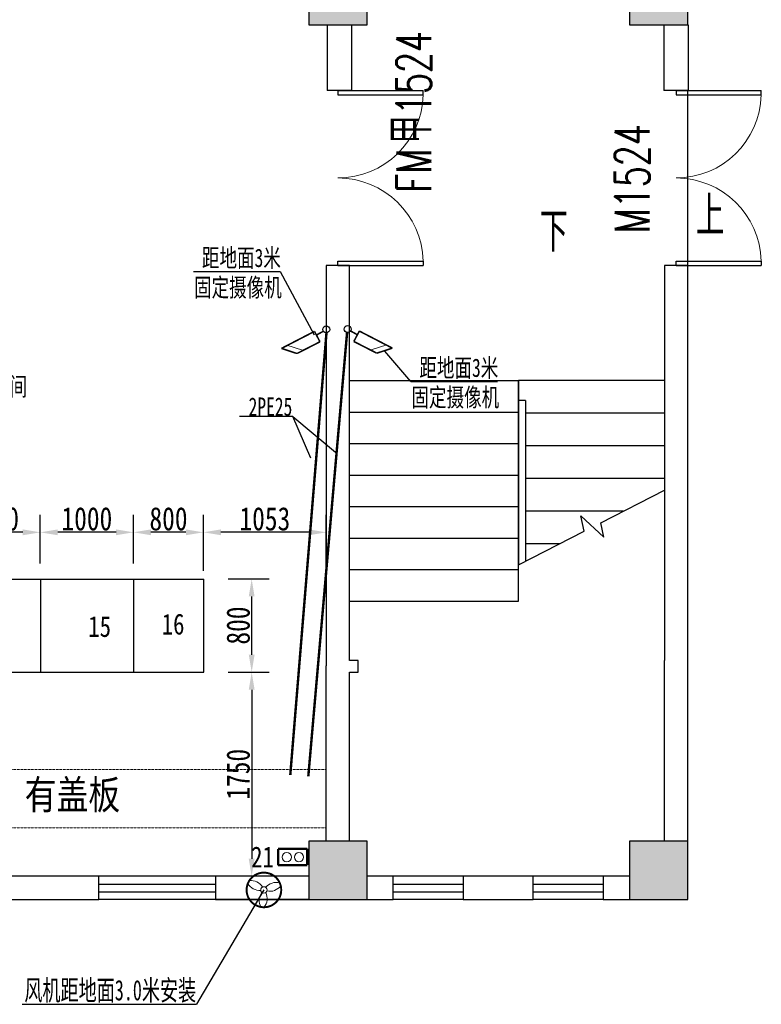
# Model space of a CAD drawing. Header units: millimetres. Extents: x 100388 to 321880, y 78800 to 167332.
# Tile 27 of 29: x 269604 to 275964, y 108994 to 117437. Entities that reach past the tile are written whole.
import ezdxf

# ---------------------------------------------------------------- set-up
doc = ezdxf.new("R2010")
doc.units = ezdxf.units.MM
doc.linetypes.add('DASHED', pattern=[0.75, 0.5, -0.25])
for name, color, linetype, lineweight in [('2', 7, 'Continuous', 13), ('DQ', 3, 'Continuous', 13), ('WZ', 2, 'Continuous', 5), ('轮廓线', 7, 'Continuous', 15)]:
    doc.layers.add(name, color=color, linetype=linetype, lineweight=lineweight)
for name, color, linetype in [('COLUMN', 1, 'Continuous'), ('DIM', 3, 'Continuous'), ('DIM_SYMB', 3, 'Continuous'), ('DOOR_FIRE', 4, 'Continuous'), ('DOOR_FIRE_TEXT', 7, 'Continuous'), ('MID', 7, 'Continuous'), ('PUB_HATCH', 8, 'Continuous'), ('PUB_TEXT', 7, 'Continuous'), ('STAIR', 2, 'Continuous'), ('WALL', 7, 'Continuous'), ('WINDOW', 4, 'Continuous'), ('WINDOW_TEXT', 7, 'Continuous')]:
    doc.layers.add(name, color=color, linetype=linetype)
doc.styles.add('-仿宋_GB2312', font='simfang.ttf', dxfattribs={"width": 0.8})
doc.styles.add('_TCH_DIM', font='SIMPLEX', dxfattribs={"bigfont": 'GBCBIG'})
doc.styles.add('_TCH_WINDOW', font='SIMPLEX', dxfattribs={"height": 3.5, "bigfont": 'GBCBIG'})
doc.styles.add('HZXY', font='simfang.ttf')
doc.styles.add('style2', font='simfang.ttf', dxfattribs={"width": 0.9, "height": 20})
doc.styles.add('仿宋', font='simfang.ttf', dxfattribs={"width": 0.8})
doc.dimstyles.new('新标', dxfattribs={"dimscale": 10, "dimtxt": 20, "dimasz": 15, "dimexe": 15, "dimexo": 15, "dimgap": 1.5, "dimtad": 1, "dimdec": 0, "dimtxsty": '-仿宋_GB2312', "dimcen": 2.5, "dimadec": 0, "dimazin": 0, "dimtfac": 1, "dimtdec": 0, "dimtmove": 2, "dimatfit": 3, "dimldrblk": 'NONE', "dimfxl": 0, "dimarcsym": 0})

# ---------------------------------------------------------------- blocks, each defined once
blk = doc.blocks.new('_FZH')
blk.add_lwpolyline([(-0.5, -0.5), (0.5, -0.5), (0.5, 0.5), (-0.5, 0.5)], close=True)
at = {"layer": 'PUB_HATCH'}
blk.add_solid([(-0.5, -0.5), (0.5, -0.5), (-0.5, 0.5), (0.5, 0.5)], dxfattribs=at)
blk = doc.blocks.new('$DorLib2D$00000002')
for p, q in [((-0.5, 0), (-0.5, 0.4875)), ((-0.475, 0.4875), (-0.5, 0.4875)), ((-0.475, 0), (-0.475, 0.4875)), ((0.475, 0), (0.475, 0.4875)), ((0.475, 0.4875), (0.5, 0.4875)), ((0.5, 0), (0.5, 0.4875)), ((-0.5, 0), (-0.475, 0)), ((0.5, 0), (0.475, 0))]:
    blk.add_line(p, q)
at = {"lineweight": 13}
for centre, start, end in [((-0.4875, 0), 0, 88.5307), ((0.4875, 0), 91.4693, 180)]:
    blk.add_arc(centre, 0.4875, start, end, dxfattribs=at)
blk = doc.blocks.new('*D58')
at = {"color": 0, "lineweight": -2, "transparency": 16777216}
for p, q in [((271180.1, 112712.4), (271180.1, 113191.5)), ((272232.6, 112712.4), (272232.6, 113191.5)), ((272082.6, 113041.5), (271330.1, 113041.5))]:
    blk.add_line(p, q, dxfattribs=at)
at = {"color": 0, "transparency": 16777216}
for points in [[(271330.1, 113066.5), (271330.1, 113016.5), (271180.1, 113041.5)], [(272082.6, 113066.5), (272082.6, 113016.5), (272232.6, 113041.5)]]:
    blk.add_solid(points, dxfattribs=at)
at = {"layer": 'Defpoints', "color": 0, "transparency": 16777216}
for p in [(271180.1, 113041.5), (271180.1, 112562.4), (272232.6, 112562.4)]:
    blk.add_point(p, dxfattribs=at)
at = {"color": 0, "transparency": 16777216, "insert": (271706.4, 113156.5), "char_height": 200, "attachment_point": 5, "style": '-仿宋_GB2312'}
blk.add_mtext('1053', dxfattribs=at)
blk = doc.blocks.new('_None')
blk = doc.blocks.new('*D59')
at = {"color": 0, "lineweight": -2, "transparency": 16777216}
for p, q in [((271391.8, 112642.3), (271743.2, 112642.3)), ((271593.2, 111992.3), (271593.2, 112492.3)), ((271391.8, 111842.3), (271743.2, 111842.3))]:
    blk.add_line(p, q, dxfattribs=at)
at = {"color": 0, "transparency": 16777216}
for points in [[(271568.2, 112492.3), (271618.2, 112492.3), (271593.2, 112642.3)], [(271568.2, 111992.3), (271618.2, 111992.3), (271593.2, 111842.3)]]:
    blk.add_solid(points, dxfattribs=at)
at = {"layer": 'Defpoints', "color": 0, "transparency": 16777216}
for p in [(271241.8, 112642.3), (271593.2, 112642.3), (271241.8, 111842.3)]:
    blk.add_point(p, dxfattribs=at)
at = {"color": 0, "transparency": 16777216, "insert": (271478.2, 112242.3), "char_height": 200, "attachment_point": 5, "rotation": 90, "style": '-仿宋_GB2312'}
blk.add_mtext('800', dxfattribs=at)
blk = doc.blocks.new('*D63')
at = {"color": 0, "lineweight": -2, "transparency": 16777216}
blk.add_line((271593.2, 111692.3), (271593.2, 110242.3), dxfattribs=at)
at = {"color": 0, "transparency": 16777216}
for points in [[(271568.2, 111692.3), (271618.2, 111692.3), (271593.2, 111842.3)], [(271568.2, 110242.3), (271618.2, 110242.3), (271593.2, 110092.3)]]:
    blk.add_solid(points, dxfattribs=at)
at = {"layer": 'Defpoints', "color": 0, "transparency": 16777216}
for p in [(271593.2, 111842.3), (271593.2, 110092.3), (271593.2, 110092.3)]:
    blk.add_point(p, dxfattribs=at)
at = {"color": 0, "transparency": 16777216, "insert": (271478.2, 110967.3), "char_height": 200, "attachment_point": 5, "rotation": 90, "style": '-仿宋_GB2312'}
blk.add_mtext('1750', dxfattribs=at)
blk = doc.blocks.new('*D90')
at = {"color": 0, "lineweight": -2, "transparency": 16777216}
for p, q in [((269779.8, 112775), (269779.8, 113191.5)), ((269629.8, 113041.5), (269129.8, 113041.5))]:
    blk.add_line(p, q, dxfattribs=at)
at = {"color": 0, "transparency": 16777216}
for points in [[(269129.8, 113066.5), (269129.8, 113016.5), (268979.8, 113041.5)], [(269629.8, 113066.5), (269629.8, 113016.5), (269779.8, 113041.5)]]:
    blk.add_solid(points, dxfattribs=at)
at = {"layer": 'Defpoints', "color": 0, "transparency": 16777216}
for p in [(268979.8, 113041.5), (268979.8, 113041.5), (269779.8, 112625)]:
    blk.add_point(p, dxfattribs=at)
at = {"color": 0, "transparency": 16777216, "insert": (269379.8, 113156.5), "char_height": 200, "attachment_point": 5, "style": '-仿宋_GB2312'}
blk.add_mtext('1000', dxfattribs=at)
blk = doc.blocks.new('*D91')
at = {"color": 0, "lineweight": -2, "transparency": 16777216}
for p, q in [((270579.8, 112775), (270579.8, 113191.5)), ((270429.8, 113041.5), (269929.8, 113041.5))]:
    blk.add_line(p, q, dxfattribs=at)
at = {"color": 0, "transparency": 16777216}
for points in [[(269929.8, 113066.5), (269929.8, 113016.5), (269779.8, 113041.5)], [(270429.8, 113066.5), (270429.8, 113016.5), (270579.8, 113041.5)]]:
    blk.add_solid(points, dxfattribs=at)
at = {"layer": 'Defpoints', "color": 0, "transparency": 16777216}
for p in [(269779.8, 113041.5), (269779.8, 113041.5), (270579.8, 112625)]:
    blk.add_point(p, dxfattribs=at)
at = {"color": 0, "transparency": 16777216, "insert": (270179.8, 113156.5), "char_height": 200, "attachment_point": 5, "style": '-仿宋_GB2312'}
blk.add_mtext('1000', dxfattribs=at)
blk = doc.blocks.new('*D92')
at = {"color": 0, "lineweight": -2, "transparency": 16777216}
for p, q in [((271179.8, 112775), (271179.8, 113191.5)), ((271029.8, 113041.5), (270729.8, 113041.5))]:
    blk.add_line(p, q, dxfattribs=at)
at = {"color": 0, "transparency": 16777216}
for points in [[(270729.8, 113066.5), (270729.8, 113016.5), (270579.8, 113041.5)], [(271029.8, 113066.5), (271029.8, 113016.5), (271179.8, 113041.5)]]:
    blk.add_solid(points, dxfattribs=at)
at = {"layer": 'Defpoints', "color": 0, "transparency": 16777216}
for p in [(270579.8, 113041.5), (270579.8, 113041.5), (271179.8, 112625)]:
    blk.add_point(p, dxfattribs=at)
at = {"color": 0, "transparency": 16777216, "insert": (270879.8, 113156.5), "char_height": 200, "attachment_point": 5, "style": '-仿宋_GB2312'}
blk.add_mtext('800', dxfattribs=at)

msp = doc.modelspace()

# ---------------------------------------------------------------- linework, layer by layer
for p, q in [((272240, 117392.4, 7.6), (272240, 116830, 7.6)), ((272450, 117392.4, 7.6), (272450, 116830)), ((275127.4, 117392.4, 7.6), (275127.4, 116830, 7.6)), ((275337.4, 117392.4, 7.6), (275337.4, 116830)), ((272450, 116830), (272240, 116830, 7.6)), ((275337.4, 116830), (275127.4, 116830, 7.6))]:
    msp.add_line(p, q)
at = {"color": 3}
for p, q in [((271094.8, 115276.7), (271837.3, 115276.7)), ((272959.3, 114334.6), (272734, 114596.2)), ((272959.3, 114334.6), (273701.9, 114334.6)), ((271945.6, 114034.6), (271488.5, 114034.6)), ((271945.6, 114034.6), (272311.3, 113729.6)), ((268982.5, 112641.2), (269782.5, 112641.2)), ((268982.5, 112641.2), (270582.5, 112641.2)), ((269782.5, 112641.2), (269782.5, 111841.2)), ((270582.5, 111841.2), (270582.5, 112641.2)), ((270582.5, 112641.2), (271182.5, 112641.2)), ((268982.5, 111841.2), (269782.5, 111841.2)), ((269782.5, 111841.2), (270582.5, 111841.2)), ((269782.5, 111841.2), (270582.5, 111841.2)), ((270582.5, 111841.2), (271182.8, 111841.2))]:
    msp.add_line(p, q, dxfattribs=at)
at = {"color": 3, "ltscale": 2.5}
for p, q in [((271837.3, 115276.7), (272129.7, 114736.4)), ((272102, 113678.5), (271945.6, 114034.6))]:
    msp.add_line(p, q, dxfattribs=at)
at = {"color": 0}
msp.add_line((271182.8, 111841.2), (271182.5, 112641.2), dxfattribs=at)
at = {"color": 0, "extrusion": (0, 0, -1)}
for p, q in [((270282.6, 109892.3), (270282.6, 110092.3)), ((271282.6, 110092.3), (270282.6, 110092.3)), ((270282.6, 110025.6), (271282.6, 110025.6)), ((272082.6, 110092.3), (271082.6, 110092.3)), ((271282.6, 110092.3), (271282.6, 109892.3)), ((272082.6, 110092.3), (272082.6, 109892.3)), ((272807.6, 109892.3), (272807.6, 110092.3)), ((273407.6, 110092.3), (272807.6, 110092.3)), ((272807.6, 110025.6), (273407.6, 110025.6)), ((273407.6, 110092.3), (273407.6, 109892.3)), ((274007.6, 109892.3), (274007.6, 110092.3)), ((274607.6, 110092.3), (274007.6, 110092.3)), ((274007.6, 110025.6), (274607.6, 110025.6)), ((274607.6, 110092.3), (274607.6, 109892.3)), ((270282.6, 109959), (271282.6, 109959)), ((272807.6, 109959), (273407.6, 109959)), ((274007.6, 109959), (274607.6, 109959)), ((271282.6, 109892.3), (270282.6, 109892.3)), ((272082.6, 109892.3), (271082.6, 109892.3)), ((273407.6, 109892.3), (272807.6, 109892.3)), ((274607.6, 109892.3), (274007.6, 109892.3))]:
    msp.add_line(p, q, dxfattribs=at)
for centre in [(272232.6, 114781.9), (272415.7, 114784.5)]:
    msp.add_circle(centre, 29.5)
at = {"layer": '2', "color": 2}
for p, q in [((272029.1, 114602.4), (271895.7, 114646)), ((272619.2, 114605), (272752.6, 114648.6))]:
    msp.add_line(p, q, dxfattribs=at)
at = {"layer": '2', "color": 2, "const_width": 13.4}
for points in [[(272131.9, 114764.7), (271848.7, 114618.5)], [(272178.9, 114675.5), (272131.9, 114764.7)], [(272208.3, 114766.2), (272154.5, 114736.4)], [(272440, 114768.9), (272493.8, 114739)], [(272469.4, 114678.1), (272516.4, 114767.3)], [(272516.4, 114767.3), (272799.6, 114621.1)], [(272178.9, 114675.5), (271982.1, 114574.9)], [(272469.4, 114678.1), (272666.2, 114577.5)], [(271982.1, 114574.9), (271848.7, 114618.5)], [(272666.2, 114577.5), (272799.6, 114621.1)]]:
    msp.add_lwpolyline(points, dxfattribs=at)
at = {"layer": 'DIM'}
for p in [(271698.2, 109975.1), (269624.5, 108994.4)]:
    msp.add_line(p, (271120.2, 108994.4), dxfattribs=at)
at = {"layer": 'DIM_SYMB', "color": 0}
msp.add_lwpolyline([(274507.6, 114482.3, 0, 0, 0), (274507.6, 113522.3, 80, 0, 0), (274507.6, 113222.3, 0, 0, 0)], format="xyseb", dxfattribs=at)
at = {"layer": 'DIM_SYMB', "color": 0, "lineweight": -2}
msp.add_lwpolyline([(273157.6, 114342.3, 0, 0, 0), (273157.6, 112752.3, 80, 0, 0), (273157.6, 112452.3, 0, 0, 0)], format="xyseb", dxfattribs=at)
at = {"layer": 'DQ', "const_width": 16.8}
msp.add_lwpolyline([(271698.2, 110123.5, 1), (271698.2, 109826.7, 1)], format="xyb", close=True, dxfattribs=at)
at = {"layer": 'DQ'}
msp.add_circle((271698.2, 109975.1), 27.4, dxfattribs=at)
for centre, radius, start, end in [((271663.6, 110086), 116.2, 207.9108, 273.77), ((271584.9, 109936.6), 119.7, 31.88516, 95.39591), ((271804.3, 109919.9), 119.7, 75.88704, 139.39779), ((271778.1, 109886), 119.7, 145.03258, 208.54333), ((271609.8, 109899.7), 116.2, 321.05822, 26.91742), ((271749.1, 110079.5), 116.2, 257.51295, 323.37215)]:
    msp.add_arc(centre, radius, start, end, dxfattribs=at)
at = {"layer": 'STAIR', "color": 0}
for p, q in [((272432.6, 112452.3), (272432.6, 114342.3)), ((272432.6, 114342.3), (273882.6, 114342.3)), ((273882.6, 112452.3), (273882.6, 114342.3)), ((273882.6, 114342.3), (273882.6, 114172.3)), ((275132.6, 114342.3), (273882.6, 114342.3)), ((275132.6, 114342.3), (275132.6, 113403.1)), ((273882.6, 114172.3), (273882.6, 112761.6)), ((273882.6, 114172.3), (273882.6, 112761.6)), ((273942.6, 114172.3), (273882.6, 114172.3)), ((273942.6, 114172.3), (273942.6, 112792.3)), ((272432.6, 114072.3), (273882.6, 114072.3)), ((275132.6, 114062.3), (273942.6, 114062.3)), ((272432.6, 113802.3), (273882.6, 113802.3)), ((275132.6, 113782.3), (273942.6, 113782.3)), ((272432.6, 113532.3), (273882.6, 113532.3)), ((275132.6, 113502.3), (273942.6, 113502.3)), ((274587.6, 113123.3), (275132.6, 113403.1)), ((272432.6, 113262.3), (273882.6, 113262.3)), ((274780.4, 113222.3), (273942.6, 113222.3)), ((274445.5, 113050.4), (274417, 113182.4)), ((274417, 113182.4), (274614.3, 112999.5)), ((274614.3, 112999.5), (274587.6, 113123.3)), ((272432.6, 112992.3), (273882.6, 112992.3)), ((273882.6, 112761.6), (274445.5, 113050.4)), ((274234.8, 112942.3), (273942.6, 112942.3)), ((272432.6, 112722.3), (273882.6, 112722.3)), ((272432.6, 112452.3), (273882.6, 112452.3))]:
    msp.add_line(p, q, dxfattribs=at)
at = {"layer": 'WALL', "color": 0}
for p, q in [((272432.6, 115330), (272232.6, 115330)), ((272232.6, 115330), (272232.6, 111896.3)), ((272432.6, 111942.3), (272432.6, 115330)), ((275332.6, 115330), (275132.6, 115330)), ((275132.6, 115330), (275132.6, 111942.3)), ((275332.6, 111896.3), (275332.6, 115330)), ((272232.6, 110392.3), (272232.6, 111896.3)), ((272505.3, 111942.3), (272432.6, 111942.3)), ((272505.3, 111842.3), (272505.3, 111942.3)), ((275132.6, 110392.3), (275132.6, 111942.3)), ((275332.6, 110392.3), (275332.6, 111896.3)), ((272432.6, 111842.3), (272505.3, 111842.3)), ((272432.6, 110392.3), (272432.6, 111842.3)), ((270282.6, 110092.3), (269482.6, 110092.3)), ((270282.6, 109892.3), (270282.6, 110092.3)), ((272082.6, 110092.3), (271282.6, 110092.3)), ((271282.6, 110092.3), (271282.6, 109892.3)), ((272807.6, 110092.3), (272582.6, 110092.3)), ((272807.6, 109892.3), (272807.6, 110092.3)), ((274007.6, 110092.3), (273407.6, 110092.3)), ((273407.6, 110092.3), (273407.6, 109892.3)), ((274007.6, 109892.3), (274007.6, 110092.3)), ((274832.6, 110092.3), (274607.6, 110092.3)), ((274607.6, 110092.3), (274607.6, 109892.3)), ((269482.6, 109892.3), (270282.6, 109892.3)), ((271282.6, 109892.3), (272082.6, 109892.3)), ((272582.6, 109892.3), (272807.6, 109892.3)), ((273407.6, 109892.3), (274007.6, 109892.3)), ((274607.6, 109892.3), (274832.6, 109892.3))]:
    msp.add_line(p, q, dxfattribs=at)
at = {"layer": 'WINDOW', "color": 0}
msp.add_line((275332.6, 115330), (275332.6, 116830), dxfattribs=at)
at = {"layer": 'WZ', "color": 3, "const_width": 20}
for points in [[(272070.1, 110327), (271819.2, 110327)], [(271819.2, 110186), (271819.2, 110327)], [(272070.1, 110188.3), (272070.1, 110329.4)], [(272070.1, 110188.3), (271819.2, 110188.3)]]:
    msp.add_lwpolyline(points, dxfattribs=at)
at = {"layer": 'WZ', "color": 3}
for centre in [(271894.4, 110256.1), (271999.1, 110256.1)]:
    msp.add_circle(centre, 40, dxfattribs=at)
at = {"layer": '轮廓线', "color": 6, "linetype": 'DASHED', "lineweight": 0, "ltscale": 2}
for p, q in [((272232.6, 111006.9), (262982.5, 111006.9)), ((272232.6, 110506.9, 0), (262482.5, 110506.9, 0))]:
    msp.add_line(p, q, dxfattribs=at)
at = {"layer": '轮廓线', "color": 3, "linetype": 'DASHED', "lineweight": 0, "ltscale": 1.5, "const_width": 21}
for points in [[(272234.7, 114752.4), (271924.3, 110960.5)], [(272411.5, 114755.3), (272078.9, 110949.2)]]:
    msp.add_lwpolyline(points, dxfattribs=at)

# ---------------------------------------------------------------- block references
at = {"layer": 'COLUMN', "color": 0, "xscale": 500, "yscale": 500, "zscale": 500, "rotation": 90}
for p in [(272332.6, 117642.4, 7.6), (275082.6, 117642.4), (272332.6, 110142.3), (275082.6, 110142.3)]:
    msp.add_blockref('_FZH', p, dxfattribs=at)
at = {"layer": 'DOOR_FIRE', "color": 0, "xscale": 1500, "yscale": -1500, "zscale": 200, "rotation": 90}
msp.add_blockref('$DorLib2D$00000002', (272332.6, 116080), dxfattribs=at)
at = {"layer": 'WINDOW', "color": 0}
ref = msp.add_blockref('$DorLib2D$00000002', (275232.6, 116080), dxfattribs=dict(at, xscale=-1500, yscale=-1500, zscale=-1500, rotation=90.00000000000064))
ref.add_attrib('A', 'M1524', (275006.4, 115605), dxfattribs={"layer": 'WINDOW_TEXT', "height": 297.5, "rotation": 90, "style": '_TCH_WINDOW', "width": 0.705882})

# ---------------------------------------------------------------- texts
at = {"color": 3, "style": 'style2'}
for s, height, width, p in [('距地面3米', 157.5, 0.7, (271167, 115316.5)), ('固定摄像机', 157.5, 0.7, (271099, 115062.7)), ('距地面3米', 157.5, 0.7, (273031.5, 114374.3)), ('配电间', 157.5, 0.7, (269217.7, 114213.3)), ('固定摄像机', 157.5, 0.7, (272963.6, 114120.5)), ('2PE25', 157.5, 0.7, (271566.8, 114040.4)), ('风机距地面3.0米安装', 175, 0.65, (269643.5, 109028.1))]:
    msp.add_text(s, height=height, dxfattribs=dict(at, width=width)).set_placement(p)
at = {"layer": 'DOOR_FIRE_TEXT', "color": 0, "style": '_TCH_WINDOW', "width": 0.705882}
for s, p in [('1524', (273132.6, 116620.2)), ('FM', (273132.6, 115954.5))]:
    msp.add_text(s, height=297.5, rotation=90, dxfattribs=at).set_placement(p)
at = {"layer": 'DOOR_FIRE_TEXT', "color": 0, "style": '_TCH_WINDOW'}
msp.add_text('甲', height=337.6, rotation=90, dxfattribs=at).set_placement((273132.6, 116374.5))
at = {"layer": 'MID', "color": 0, "linetype": 'Continuous', "style": '仿宋', "width": 0.8}
msp.add_text('有盖板', height=250, dxfattribs=at).set_placement((269646.8, 110667))
at = {"layer": 'PUB_TEXT', "color": 0, "style": '_TCH_DIM'}
for s, p in [('上', (275403.4, 115587.3)), ('下', (274062.7, 115447.3))]:
    msp.add_text(s, height=337.6, dxfattribs=at).set_placement(p)
at = {"layer": 'WZ', "style": 'HZXY', "width": 0.8}
for s, p in [('15', (270192, 112144.8)), ('16', (270822, 112164.8)), ('21', (271588.7, 110168.6))]:
    msp.add_text(s, height=179.1, dxfattribs=at).set_placement(p)

# ---------------------------------------------------------------- dimensions: what is measured, and where the dimension line sits
for base, p1, p2, text, picture, middle in [((268979.8, 113041.5), (269779.8, 112625), (268979.8, 113041.5), '1000', '*D90', (269379.8, 113156.5)), ((269779.8, 113041.5), (270579.8, 112625), (269779.8, 113041.5), '1000', '*D91', (270179.8, 113156.5)), ((270579.8, 113041.5), (271179.8, 112625), (270579.8, 113041.5), '800', '*D92', (270879.8, 113156.5))]:
    dim = msp.add_linear_dim(base=base, p1=p1, p2=p2, text=text, dimstyle='新标')
    dim.commit()
    dim.dimension.update_dxf_attribs({"geometry": picture, "text_midpoint": middle})
at = {"color": 0}
for base, p1, p2, angle, picture, middle in [((271180.0671, 113041.5341), (272232.6424, 112562.4058), (271180.0671, 112562.4058), 180, '*D58', (271706.3547, 113156.5341)), ((271593.2, 112642.3), (271241.8, 111842.3), (271241.8, 112642.3), 270, '*D59', (271478.2, 112242.3)), ((271593.2, 110092.3), (271593.2, 111842.3), (271593.2, 110092.3), 270, '*D63', (271478.2, 110967.3))]:
    dim = msp.add_linear_dim(base=base, p1=p1, p2=p2, angle=angle, dimstyle='新标', dxfattribs=at)
    dim.commit()
    dim.dimension.update_dxf_attribs({"geometry": picture, "text_midpoint": middle})

doc.saveas('drawing.dxf')
